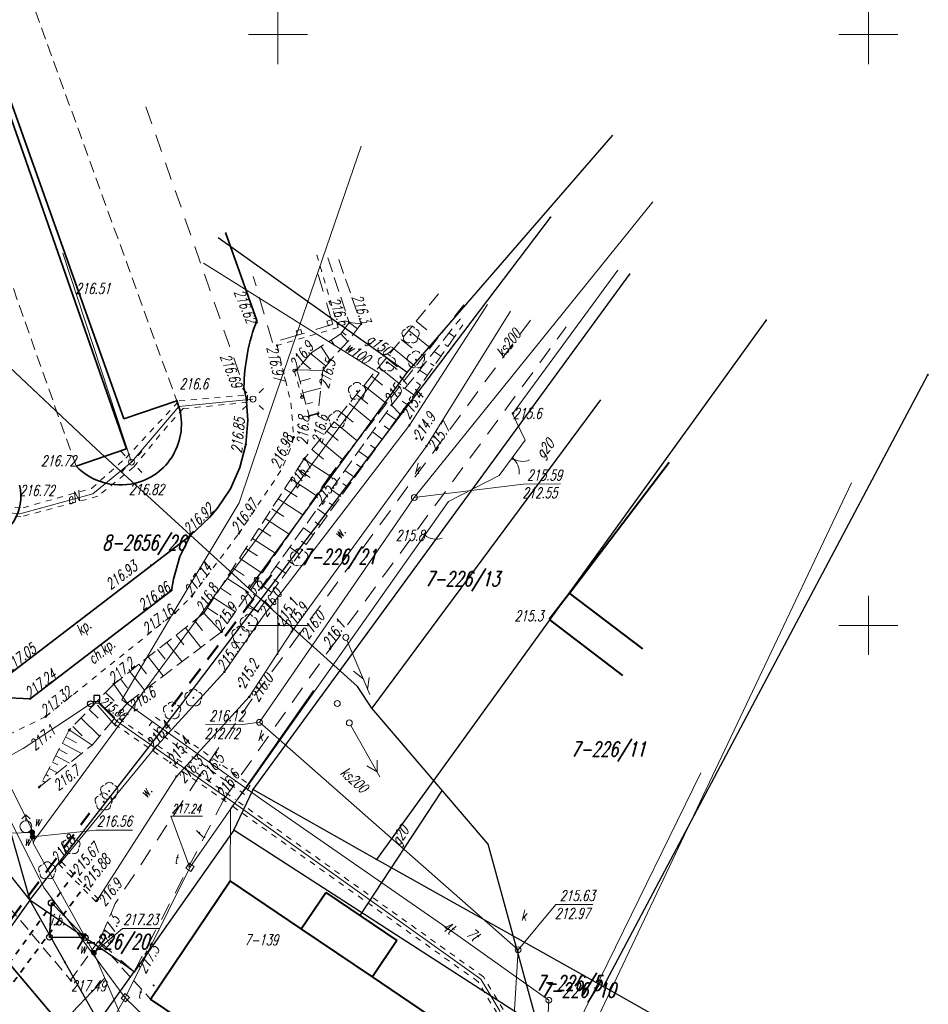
# Model space of a CAD drawing. Header units: millimetres. Extents: x 7501998 to 7504402, y 5666312 to 5667240.
# Tile 48 of 51: x 7504028 to 7504105, y 5666618 to 5666701. Entities that reach past the tile are written whole.
import ezdxf
from ezdxf.enums import TextEntityAlignment as Align

# ---------------------------------------------------------------- set-up
doc = ezdxf.new("R2010")
doc.units = ezdxf.units.MM
doc.header["$MEASUREMENT"] = 0
for name, pattern in [('1', [0]), ('3', [1, 0.5, -0.5]), ('4', [2.5, 1.5, -1]), ('BGS', [7.5, 7.5]), ('GAO', [2.5, 1.5, -1]), ('GSO', [2, 1, -1]), ('KOC', [1.5, 1, -0.5]), ('KOJ', [0]), ('KOR', [0]), ('WSD', [1.75, 1.25, -0.5]), ('WSQ', [1.75, 1.25, -0.5])]:
    doc.linetypes.add(name, pattern=pattern)
doc.layers.get('0').update_dxf_attribs({"color": 250, "linetype": 'CONTINUOUS', "lineweight": 100})
for name, color, linetype, lineweight in [('Dzialki', 7, '1', 30), ('EBTOO_T_0', 14, 'CONTINUOUS', 25), ('EBTPO_L_0', 134, '4', 18), ('EBTPO_L_5', 14, '1', 35), ('EBUOA_T_0', 7, 'CONTINUOUS', 18), ('EBUPP_L_1', 7, '1', 40), ('EBUTN_T_0', 11, 'CONTINUOUS', 18), ('EPGPO_L_0', 7, 'GSO', 50), ('EUZOU_T_3', 7, 'CONTINUOUS', 18), ('EUZPU_L_3', 7, 'KOR', 18), ('Numery_dzialek', 7, 'CONTINUOUS', 18), ('Podzial_sekcyjny_krzyze', 7, '1', 18), ('Punkty', 7, 'CONTINUOUS', 9), ('SDROK_T_0', 7, 'CONTINUOUS', 18), ('SDRPK_L_0', 7, '1', 35), ('SDRPK_L_1', 7, '4', 18), ('SDRPK_L_2', 7, '3', 18), ('SDRPK_L_3', 7, '1', 35), ('SDRPK_L_4', 7, '4', 18), ('SDRPT_L_0', 7, '3', 35), ('SZAPM_T_0', 7, 'CONTINUOUS', 18), ('SZOPO_L_0', 7, 'BGS', 18), ('SZOPO_T_0', 7, 'CONTINUOUS', 18), ('SZZPZ_T_0', 3, 'CONTINUOUS', 18), ('UEEOO_T_0', 1, 'CONTINUOUS', 25), ('UEEPA_T_3', 7, 'CONTINUOUS', 18), ('UEEPB_L_0', 1, '1', 18), ('UEEPON_L_1', 1, '1', 18), ('UGGOO_T_0', 7, 'CONTINUOUS', 18), ('UGGOO_T_1', 7, 'CONTINUOUS', 18), ('UGGPON_L_1', 40, '1', 30), ('UGGPOR_L_1', 40, '1', 30), ('UKKOA_T_2', 14, 'CONTINUOUS', 18), ('UKKOC_T_2', 14, 'CONTINUOUS', 18), ('UKKOO_T_2', 14, 'CONTINUOUS', 18), ('UKKPA_T_4', 14, 'CONTINUOUS', 18), ('UKKPOR_L_0', 14, '1', 18), ('UTTOA_T_0', 11, 'CONTINUOUS', 18), ('UTTOC_T_0', 11, 'CONTINUOUS', 18), ('UTTOC_T_1', 30, 'CONTINUOUS', 25), ('UTTOO_T_0', 11, 'CONTINUOUS', 25), ('UTTPA_T_0', 1, 'CONTINUOUS', 18), ('UTTPA_T_2', 7, 'CONTINUOUS', 18), ('UTTPA_T_3', 7, 'CONTINUOUS', 18), ('UTTPB_L_0', 1, '1', 18), ('UTTPO_L_0', 11, '1', 18), ('UTTPO_L_1', 11, '1', 18), ('UWWOA_T_0', 5, 'CONTINUOUS', 18), ('UWWOC_T_0', 5, 'CONTINUOUS', 18), ('UWWOO_T_0', 5, 'CONTINUOUS', 18), ('UWWPA_T_0', 5, 'CONTINUOUS', 18), ('UWWPA_T_1', 5, 'CONTINUOUS', 18), ('UWWPO_L_1', 5, '1', 18), ('UZBOA_L_0', 7, '3', 18), ('WUKOS_T_0', 7, 'CONTINUOUS', 35), ('WUKOS_T_1', 7, 'CONTINUOUS', 15), ('WUKPS_L_2', 7, '1', 18)]:
    doc.layers.add(name, color=color, linetype=linetype, lineweight=lineweight)
doc.styles.get("Standard").update_dxf_attribs({"font": 'Simplex.SHX', "width": 0.75})

# ---------------------------------------------------------------- blocks, each defined once
blk = doc.blocks.new('GRO')
at = {"linetype": 'Continuous'}
blk.add_circle((0, 0), 0.045, dxfattribs=at)
blk = doc.blocks.new('BUJ')
at = {"linetype": 'Continuous'}
blk.add_circle((0, 0), 0.25, dxfattribs=at)
blk = doc.blocks.new('ARM')
at = {"linetype": 'Continuous'}
blk.add_circle((0, 0), 0.125, dxfattribs=at)
blk = doc.blocks.new('KTOK04L')
at = {"linetype": 'Continuous'}
blk.add_arc((-1.5, 0), 1.5, 359.99955, 60, dxfattribs=at)
blk = doc.blocks.new('BGB')
at = {"linetype": 'Continuous'}
for centre, start, end in [((-1.5, 0), 359.99955, 60), ((1.5, 0), 120, 180.00045)]:
    blk.add_arc(centre, 1.5, start, end, dxfattribs=at)
blk = doc.blocks.new('DLI')
at = {"linetype": 'Continuous'}
blk.add_circle((0, 0), 0.045, dxfattribs=at)
for centre, start, end in [((-0.357, 0.116), 102.14447, 221.86002), ((0, 0.375), 30.14012, 149.85988), ((0.357, 0.116), 318.13998, 77.85553), ((-0.22, -0.303), 174.14818, 293.85423), ((0.22, -0.303), 246.14577, 5.85182)]:
    blk.add_arc(centre, 0.375, start, end, dxfattribs=at)
blk = doc.blocks.new('SLS')
at = {"linetype": 'Continuous'}
blk.add_circle((0, 0), 0.25, dxfattribs=at)
blk = doc.blocks.new('LAT')
at = {"linetype": 'Continuous'}
for p, q in [((-0.53035, 0.53035), (-0.8839, 0.8839)), ((0.53035, 0.53035), (0.8839, 0.8839)), ((-0.53035, -0.53035), (-0.8839, -0.8839)), ((0.53035, -0.53035), (0.8839, -0.8839))]:
    blk.add_line(p, q, dxfattribs=at)
blk = doc.blocks.new('PNN')
at = {"linetype": 'Continuous'}
for p, q in [((0.25, 0), (5.25, 0)), ((3.9, 0.5), (4.76605, 0)), ((4.76605, 0), (3.9, -0.5))]:
    blk.add_line(p, q, dxfattribs=at)
blk = doc.blocks.new('WLZ')
at = {"linetype": 'Continuous'}
blk.add_circle((0, 0), 0.25, dxfattribs=at)
blk = doc.blocks.new('WLM')
at = {"linetype": 'Continuous'}
for p, q in [((0.25, 0.25), (-0.25, 0.25)), ((-0.25, 0.25), (-0.25, -0.25)), ((0.25, -0.25), (0.25, 0.25)), ((-0.25, -0.25), (0.25, -0.25))]:
    blk.add_line(p, q, dxfattribs=at)
blk = doc.blocks.new('PLT')
at = {"linetype": 'Continuous'}
for p, q in [((0.25, 0), (5.25, 0)), ((3.76605, 0), (2.9, -0.5)), ((3.9, 0.5), (4.76605, 0))]:
    blk.add_line(p, q, dxfattribs=at)
blk = doc.blocks.new('HYP')
at = {"linetype": 'Continuous'}
for p, q in [((0, 1), (-0.35355, 0.64645)), ((0, 1), (0.35355, 0.64645)), ((0, 0.5), (0, 1))]:
    blk.add_line(p, q, dxfattribs=at)
blk.add_circle((0, 0), 0.5, dxfattribs=at)
blk = doc.blocks.new('ZAS')
at = {"linetype": 'Continuous'}
for radius in [0.2, 0.175, 0.15, 0.125, 0.1, 0.075, 0.05, 0.025, 0.00715]:
    blk.add_circle((0, 0), radius, dxfattribs=at)
blk = doc.blocks.new('WSP')
at = {"linetype": 'Continuous'}
blk.add_circle((0, 0), 0.045, dxfattribs=at)

msp = doc.modelspace()

# ---------------------------------------------------------------- linework, layer by layer
at = {"layer": 'Dzialki'}
for p, q in [((7504039.75, 5666640.57), (7504073.07, 5666684.53)), ((7504047.9, 5666636.12), (7504079.77, 5666679.71)), ((7504058.37, 5666630.2), (7504091.34, 5666675.82)), ((7504077.56, 5666619.44), (7504105.03, 5666671.21)), ((7504025.14, 5666640.26), (7504029, 5666626.75)), ((7504029, 5666626.75), (7504039.75, 5666640.57)), ((7504018.79, 5666639.53), (7504029, 5666626.75)), ((7504046.28, 5666632.68), (7504047.9, 5666636.12)), ((7504047.9, 5666636.12), (7504058.37, 5666630.2)), ((7504046.28, 5666632.68), (7504037.83, 5666620.69)), ((7504070.24, 5666617.22), (7504046.28, 5666632.68)), ((7504058.37, 5666630.2), (7504077.56, 5666619.44)), ((7504029, 5666626.75), (7504018.59, 5666612.27)), ((7504036.72, 5666621.46), (7504029, 5666626.75)), ((7504029, 5666626.75), (7504034.82, 5666616.44)), ((7504037.83, 5666620.69), (7504036.72, 5666621.46)), ((7504034.82, 5666616.44), (7504037.83, 5666620.69)), ((7504077.56, 5666619.44), (7504092.95, 5666610.81))]:
    msp.add_line(p, q, dxfattribs=at)
at = {"layer": 'EBTPO_L_0', "linetype": '4'}
for p, q in [((7504054.543, 5666675.866), (7504053.152, 5666680.636)), ((7504049.549, 5666673.938), (7504047.918, 5666679.527)), ((7504054.656, 5666675.482), (7504051.66, 5666674.56)), ((7504051.66, 5666674.56), (7504049.549, 5666673.938))]:
    msp.add_line(p, q, dxfattribs=at)
at = {"layer": 'EBTPO_L_0', "linetype": '1'}
for p, q in [((7504054.156, 5666675.746), (7504054.543, 5666675.866)), ((7504054.543, 5666675.866), (7504054.656, 5666675.482)), ((7504051.549, 5666674.944), (7504051.933, 5666675.055)), ((7504051.933, 5666675.055), (7504052.042, 5666674.678)), ((7504054.274, 5666675.364), (7504054.156, 5666675.746)), ((7504054.656, 5666675.482), (7504054.274, 5666675.364)), ((7504051.66, 5666674.56), (7504051.549, 5666674.944)), ((7504052.042, 5666674.678), (7504051.66, 5666674.56))]:
    msp.add_line(p, q, dxfattribs=at)
at = {"layer": 'EBTPO_L_5', "linetype": '1'}
for p, q in [((7504030.66, 5666623.61), (7504030.82, 5666626.51)), ((7504030.82, 5666626.51), (7504033.68, 5666623.58)), ((7504033.68, 5666623.58), (7504030.66, 5666623.61))]:
    msp.add_line(p, q, dxfattribs=at)
at = {"layer": 'EBUPP_L_1', "linetype": '1'}
for p, q in [((7504074.69, 5666652.74), (7504083.13, 5666663.82)), ((7504074.693, 5666652.74), (7504083.131, 5666663.82)), ((7504074.693, 5666652.74), (7504072.985, 5666650.497)), ((7504080.89, 5666648.02), (7504074.69, 5666652.74)), ((7504080.889, 5666648.016), (7504074.693, 5666652.74)), ((7504072.985, 5666650.497), (7504079.181, 5666645.774)), ((7504039.218, 5666618.376), (7504045.968, 5666628.375)), ((7504039.22, 5666618.38), (7504045.97, 5666628.37)), ((7504051.963, 5666624.331), (7504045.968, 5666628.375)), ((7504051.96, 5666624.33), (7504045.97, 5666628.37)), ((7504051.963, 5666624.331), (7504054.05, 5666627.404)), ((7504054.05, 5666627.404), (7504060.075, 5666623.32)), ((7504058, 5666620.25), (7504051.96, 5666624.33)), ((7504057.998, 5666620.247), (7504051.963, 5666624.331)), ((7504060.075, 5666623.32), (7504057.998, 5666620.247)), ((7504067.917, 5666613.558), (7504057.998, 5666620.247)), ((7504067.92, 5666613.56), (7504058, 5666620.25)), ((7504061.167, 5666603.559), (7504039.218, 5666618.376)), ((7504061.17, 5666603.56), (7504039.22, 5666618.38))]:
    msp.add_line(p, q, dxfattribs=at)
at = {"layer": 'EPGPO_L_0', "linetype": 'GAO'}
for p, q in [((7504041.019, 5666643.124), (7504049.813, 5666654.735)), ((7504024.414, 5666621.055), (7504034.061, 5666634.117))]:
    msp.add_line(p, q, dxfattribs=at)
at = {"layer": 'EUZPU_L_3', "linetype": '1'}
for p, q in [((7504067.74, 5666677.16), (7504061.15, 5666666.95)), ((7504069.71, 5666676.6), (7504062.58, 5666665.18)), ((7504061.15, 5666666.95), (7504048.75, 5666650.79)), ((7504062.58, 5666665.18), (7504051.19, 5666649.49)), ((7504048.75, 5666650.79), (7504045.48, 5666646.08)), ((7504051.19, 5666649.49), (7504047.58, 5666643.96)), ((7504045.48, 5666646.08), (7504039.47, 5666639.5)), ((7504047.58, 5666643.96), (7504041.41, 5666637.22)), ((7504039.47, 5666639.5), (7504031.561, 5666629.882)), ((7504041.41, 5666637.22), (7504034.7, 5666626.74))]:
    msp.add_line(p, q, dxfattribs=at)
at = {"layer": 'Podzial_sekcyjny_krzyze'}
for p, q in [((7504050, 5666697.5), (7504050, 5666702.5)), ((7504100, 5666697.5), (7504100, 5666702.5)), ((7504047.5, 5666700), (7504052.5, 5666700)), ((7504097.5, 5666700), (7504102.5, 5666700)), ((7504050, 5666647.5), (7504050, 5666652.5)), ((7504100, 5666647.5), (7504100, 5666652.5)), ((7504047.5, 5666650), (7504052.5, 5666650)), ((7504097.5, 5666650), (7504102.5, 5666650))]:
    msp.add_line(p, q, dxfattribs=at)
at = {"layer": 'SDRPK_L_0', "linetype": '1'}
for p, q in [((7504045.57, 5666683.25), (7504048.22, 5666675.82)), ((7504047.13, 5666670.15), (7504047.288, 5666669.341)), ((7504047.46, 5666667.33), (7504047.31, 5666669.34)), ((7504047.28, 5666665.32), (7504047.46, 5666667.33)), ((7504046.79, 5666663.37), (7504047.28, 5666665.32)), ((7504045.99, 5666661.56), (7504046.79, 5666663.37)), ((7504044.85, 5666659.89), (7504045.99, 5666661.56)), ((7504044.2, 5666659.12), (7504044.85, 5666659.89)), ((7504042.56, 5666657.58), (7504044.2, 5666659.12)), ((7504024.17, 5666643.52), (7504042.56, 5666657.58)), ((7504041.7, 5666655.82), (7504042.56, 5666657.58)), ((7504041.15, 5666653.9), (7504041.7, 5666655.82)), ((7504040.98, 5666652.96), (7504041.15, 5666653.9)), ((7504029.02, 5666643.79), (7504040.98, 5666652.96)), ((7504026.64, 5666643.9), (7504029.02, 5666643.79))]:
    msp.add_line(p, q, dxfattribs=at)
at = {"layer": 'SDRPK_L_0', "linetype": 'KOJ'}
msp.add_line((7504032.621, 5666615.037), (7504023.8, 5666625.43), dxfattribs=at)
at = {"layer": 'SDRPK_L_0', "linetype": '1'}
msp.add_arc((7504063.413, 5666669.96), 16.284, 158.90655, 179.32989, dxfattribs=at)
at = {"layer": 'SDRPK_L_1', "linetype": '4'}
for p, q in [((7504071.38, 5666675.84), (7504051.86, 5666649.31)), ((7504054.43, 5666648.03), (7504074.41, 5666675.27)), ((7504051.86, 5666649.31), (7504047.83, 5666643.79)), ((7504045.45, 5666635.31), (7504054.43, 5666648.03)), ((7504047.83, 5666643.79), (7504043.36, 5666637.26)), ((7504043.36, 5666637.26), (7504036.23, 5666626.46)), ((7504045.45, 5666635.31), (7504037.83, 5666620.69)), ((7504034.86, 5666623.27), (7504036.23, 5666626.46)), ((7504037.83, 5666620.69), (7504034.86, 5666623.27))]:
    msp.add_line(p, q, dxfattribs=at)
at = {"layer": 'SDRPK_L_2', "linetype": '3'}
for p, q in [((7504053.29, 5666681.37), (7504055.113, 5666675.221)), ((7504055.113, 5666675.221), (7504049.93, 5666673.69)), ((7504049.93, 5666673.69), (7504051.11, 5666668.84)), ((7504051.38, 5666671.57), (7504052.05, 5666669.32)), ((7504051.11, 5666668.84), (7504051.34, 5666665.92)), ((7504051.34, 5666665.92), (7504051.04, 5666664.89)), ((7504051.04, 5666664.89), (7504050.26, 5666663.1)), ((7504050.26, 5666663.1), (7504046.7, 5666657.78)), ((7504042.71, 5666652.46), (7504046.7, 5666657.78)), ((7504041.29, 5666651.06), (7504042.71, 5666652.46)), ((7504030.34, 5666642.28), (7504041.29, 5666651.06)), ((7504030.34, 5666642.28), (7504023.32, 5666638.87))]:
    msp.add_line(p, q, dxfattribs=at)
at = {"layer": 'SDRPK_L_2', "linetype": 'KOC'}
for p, q in [((7504026.27, 5666627.31), (7504032.45, 5666619.98)), ((7504032.45, 5666619.98), (7504034.78, 5666623.25)), ((7504034.78, 5666623.25), (7504039.218, 5666618.376))]:
    msp.add_line(p, q, dxfattribs=at)
at = {"layer": 'SDRPK_L_3', "linetype": '1'}
for p, q in [((7504037.19, 5666664.95), (7504024.037, 5666702.503)), ((7504025.2, 5666700.45), (7504036.954, 5666667.482)), ((7504036.954, 5666667.482), (7504041.437, 5666669.002)), ((7504032.91, 5666663.48), (7504037.19, 5666664.95))]:
    msp.add_line(p, q, dxfattribs=at)
for centre, radius, start, end in [((7504036.703, 5666667.02), 5.132, 288.22616, 22.72646), ((7504036.682, 5666667.153), 5.265, 224.24069, 287.99592), ((7504024.283, 5666660.922), 3.953, 280.34778, 13.88416)]:
    msp.add_arc(centre, radius, start, end, dxfattribs=at)
at = {"layer": 'SDRPK_L_4', "linetype": 'KOC'}
for p, q in [((7504029.47, 5666701.98), (7504041.437, 5666669.002)), ((7504019.61, 5666701.14), (7504032.91, 5666663.48))]:
    msp.add_line(p, q, dxfattribs=at)
at = {"layer": 'SDRPK_L_4', "linetype": '4'}
msp.add_line((7504038.83, 5666693.88), (7504047.13, 5666670.15), dxfattribs=at)
at = {"layer": 'SDRPT_L_0', "linetype": '3'}
for p, q in [((7504031.674, 5666629.994), (7504031.461, 5666629.783)), ((7504034.82, 5666626.82), (7504031.674, 5666629.994)), ((7504034.607, 5666626.609), (7504031.461, 5666629.783)), ((7504032.79, 5666629.06), (7504017.704, 5666608.227)), ((7504018.666, 5666607.79), (7504033.72, 5666628.05)), ((7504034.82, 5666626.82), (7504034.607, 5666626.609))]:
    msp.add_line(p, q, dxfattribs=at)
at = {"layer": 'SZOPO_L_0', "linetype": 'BGS'}
for p, q in [((7504069.88, 5666667.91), (7504078.78, 5666680.08)), ((7504070.93, 5666665.68), (7504069.88, 5666667.91)), ((7504068.75, 5666662.69), (7504070.93, 5666665.68)), ((7504064.44, 5666660.5), (7504068.75, 5666662.69)), ((7504078.16, 5666619.07), (7504098.56, 5666662.062)), ((7504047.7, 5666636.79), (7504064.44, 5666660.5)), ((7504045.99, 5666634.48), (7504047.7, 5666636.79)), ((7504045.968, 5666628.375), (7504045.99, 5666634.48)), ((7504075.64, 5666613.74), (7504078.16, 5666619.07))]:
    msp.add_line(p, q, dxfattribs=at)
at = {"layer": 'UEEPB_L_0', "linetype": '3'}
for p, q in [((7504041.635, 5666668.997), (7504047.438, 5666669.497)), ((7504047.438, 5666669.497), (7504047.438, 5666668.88)), ((7504037.116, 5666664.161), (7504041.635, 5666668.997)), ((7504041.985, 5666668.346), (7504040.651, 5666666.896)), ((7504047.438, 5666668.88), (7504041.985, 5666668.346)), ((7504040.651, 5666666.896), (7504037.783, 5666663.394)), ((7504034.231, 5666661.593), (7504037.116, 5666664.161)), ((7504037.783, 5666663.394), (7504034.748, 5666660.926)), ((7504034.748, 5666660.926), (7504028.245, 5666659.192)), ((7504028.429, 5666659.959), (7504034.231, 5666661.593)), ((7504023.726, 5666660.259), (7504028.429, 5666659.959)), ((7504028.245, 5666659.192), (7504024.01, 5666659.459))]:
    msp.add_line(p, q, dxfattribs=at)
at = {"layer": 'UEEPON_L_1', "linetype": '1'}
for p, q in [((7504037.61, 5666663.825), (7504031.794, 5666681.5)), ((7504041.612, 5666668.534), (7504047.893, 5666669.156)), ((7504037.61, 5666663.825), (7504041.612, 5666668.534)), ((7504034.325, 5666661.124), (7504037.61, 5666663.825)), ((7504028.139, 5666659.456), (7504034.325, 5666661.124)), ((7504023.97, 5666659.806), (7504028.139, 5666659.456))]:
    msp.add_line(p, q, dxfattribs=at)
at = {"layer": 'UGGPON_L_1', "linetype": '1'}
for p, q in [((7504060.937, 5666671.4), (7504078.35, 5666691.5)), ((7504034.656, 5666664.91), (7504021.983, 5666676.809)), ((7504047.558, 5666653.086), (7504060.937, 5666671.4)), ((7504077.323, 5666669.103), (7504057.947, 5666643.002)), ((7504047.558, 5666653.086), (7504034.656, 5666664.91)), ((7504056.735, 5666644.816), (7504047.558, 5666653.086)), ((7504057.947, 5666643.001), (7504056.735, 5666644.816)), ((7504067.817, 5666631.48), (7504057.947, 5666643.001)), ((7504063.905, 5666636.047), (7504056.94, 5666625.445)), ((7504073.126, 5666612.031), (7504067.817, 5666631.48))]:
    msp.add_line(p, q, dxfattribs=at)
at = {"layer": 'UGGPOR_L_1', "linetype": '1'}
msp.add_line((7504060.937, 5666671.4), (7504044.956, 5666682.802), dxfattribs=at)
at = {"layer": 'UKKOC_T_2', "linetype": 'Continuous'}
for p, q in [((7504061.553, 5666660.826), (7504070.783, 5666661.968)), ((7504070.783, 5666661.968), (7504073.942, 5666661.972)), ((7504048.443, 5666641.799), (7504047.028, 5666641.602)), ((7504043.869, 5666641.598), (7504047.028, 5666641.602)), ((7504070.337, 5666622.542), (7504073.544, 5666626.376)), ((7504073.544, 5666626.376), (7504076.671, 5666626.379))]:
    msp.add_line(p, q, dxfattribs=at)
at = {"layer": 'UKKPOR_L_0', "linetype": '1'}
for p, q in [((7504081.746, 5666685.851), (7504061.553, 5666660.826)), ((7504048.443, 5666641.799), (7504061.553, 5666660.826)), ((7504070.337, 5666622.542), (7504048.443, 5666641.799)), ((7504070.337, 5666622.542), (7504069.719, 5666612.18))]:
    msp.add_line(p, q, dxfattribs=at)
at = {"layer": 'UTTOC_T_0', "linetype": 'Continuous'}
for p, q in [((7504042.552, 5666629.522), (7504040.949, 5666633.857)), ((7504040.949, 5666633.857), (7504043.609, 5666633.857)), ((7504037.082, 5666618.48), (7504033.436, 5666612.209))]:
    msp.add_line(p, q, dxfattribs=at)
at = {"layer": 'UTTPB_L_0', "linetype": '3'}
for p, q in [((7504039.1, 5666641.495), (7504039.63, 5666642.233)), ((7504039.63, 5666642.233), (7504047.661, 5666636.47)), ((7504047.18, 5666635.696), (7504039.1, 5666641.495)), ((7504047.661, 5666636.47), (7504047.18, 5666635.696))]:
    msp.add_line(p, q, dxfattribs=at)
at = {"layer": 'UTTPO_L_0', "linetype": '1'}
for p, q in [((7504034.13, 5666643.37), (7504028.44, 5666639.58)), ((7504034.84, 5666643.43), (7504034.13, 5666643.37)), ((7504036.371, 5666641.902), (7504034.84, 5666643.43)), ((7504046.23, 5666635.02), (7504036.371, 5666641.902)), ((7504028.44, 5666639.58), (7504024.15, 5666637.25)), ((7504046.23, 5666635.02), (7504067.187, 5666620.048)), ((7504067.187, 5666620.048), (7504068.816, 5666617.331))]:
    msp.add_line(p, q, dxfattribs=at)
at = {"layer": 'UTTPO_L_1', "linetype": '1'}
for p, q in [((7504057.048, 5666690.569), (7504048.566, 5666665.832)), ((7504048.566, 5666665.832), (7504046.717, 5666660.362)), ((7504046.717, 5666660.362), (7504041.568, 5666651.771)), ((7504041.568, 5666651.771), (7504036.793, 5666643.714)), ((7504042.552, 5666629.522), (7504053.005, 5666644.489)), ((7504036.793, 5666643.714), (7504048.665, 5666635.23)), ((7504048.665, 5666635.23), (7504065.233, 5666623.758)), ((7504026.68, 5666634.83), (7504030.171, 5666627.821)), ((7504037.082, 5666618.48), (7504042.552, 5666629.522)), ((7504030.171, 5666627.821), (7504037.082, 5666618.48)), ((7504065.233, 5666623.758), (7504072.943, 5666618.278)), ((7504037.082, 5666618.48), (7504044.738, 5666611.111)), ((7504072.943, 5666618.278), (7504072.596, 5666611.608))]:
    msp.add_line(p, q, dxfattribs=at)
at = {"layer": 'UWWOC_T_0', "linetype": 'Continuous'}
for p, q in [((7504029.21, 5666632.48), (7504026.091, 5666632.367)), ((7504029.23, 5666632.11), (7504034.599, 5666632.682)), ((7504034.599, 5666632.682), (7504037.693, 5666632.682)), ((7504034.42, 5666622.29), (7504036.835, 5666624.357)), ((7504036.835, 5666624.357), (7504039.994, 5666624.357))]:
    msp.add_line(p, q, dxfattribs=at)
at = {"layer": 'UWWPO_L_1', "linetype": '1'}
for p, q in [((7504058.565, 5666671.335), (7504043.715, 5666680.647)), ((7504051.179, 5666661.323), (7504058.565, 5666671.335)), ((7504040.248, 5666646.618), (7504051.179, 5666661.323)), ((7504040.248, 5666646.618), (7504029.729, 5666632.31)), ((7504040.248, 5666646.618), (7504029.729, 5666632.31)), ((7504029.183, 5666632.707), (7504025.752, 5666639.512)), ((7504029.183, 5666632.707), (7504025.752, 5666639.512)), ((7504073.843, 5666613.084), (7504085.807, 5666637.512)), ((7504029.282, 5666631.57), (7504029.183, 5666632.707)), ((7504029.282, 5666631.57), (7504029.183, 5666632.707)), ((7504029.39, 5666631.841), (7504029.282, 5666631.57)), ((7504029.39, 5666631.841), (7504029.282, 5666631.57)), ((7504029.729, 5666632.31), (7504029.39, 5666631.841)), ((7504029.729, 5666632.31), (7504029.39, 5666631.841)), ((7504029.282, 5666631.57), (7504034.42, 5666622.29)), ((7504034.42, 5666622.29), (7504037.245, 5666615.783)), ((7504035.349, 5666620.15), (7504024.018, 5666608.267))]:
    msp.add_line(p, q, dxfattribs=at)
at = {"layer": 'UZBOA_L_0', "linetype": '3'}
for p, q in [((7504036.179, 5666641.634), (7504036.521, 5666642.126)), ((7504036.521, 5666642.126), (7504046.404, 5666635.264)), ((7504036.179, 5666641.634), (7504046.056, 5666634.776)), ((7504067.412, 5666620.256), (7504046.404, 5666635.264)), ((7504066.962, 5666619.84), (7504046.056, 5666634.776)), ((7504069.074, 5666617.485), (7504067.412, 5666620.256)), ((7504068.559, 5666617.177), (7504066.962, 5666619.84))]:
    msp.add_line(p, q, dxfattribs=at)
at = {"layer": 'WUKPS_L_2', "linetype": 'WSQ'}
for p, q in [((7504054.22, 5666681.1), (7504056.04, 5666675.63)), ((7504063.61, 5666678.07), (7504052.2, 5666664.07)), ((7504056.04, 5666675.63), (7504055.34, 5666674.68)), ((7504060.36, 5666667.87), (7504065.67, 5666675.44)), ((7504055.34, 5666674.68), (7504052.76, 5666673.02)), ((7504052.76, 5666673.02), (7504051.61, 5666671.62)), ((7504051.61, 5666671.62), (7504052.65, 5666667.7)), ((7504048.31, 5666651.17), (7504060.36, 5666667.87)), ((7504052.2, 5666664.07), (7504043.74, 5666651.04)), ((7504043.74, 5666651.04), (7504036.11, 5666645.04)), ((7504036.11, 5666645.04), (7504032.34, 5666641.15)), ((7504032.34, 5666641.15), (7504029.78, 5666636.3))]:
    msp.add_line(p, q, dxfattribs=at)
at = {"layer": 'WUKPS_L_2', "linetype": 'WSD'}
for p, q in [((7504055.15, 5666680.97), (7504057.05, 5666675.52)), ((7504065.74, 5666677.13), (7504054.4, 5666662.67)), ((7504059.63, 5666668.64), (7504065.45, 5666675.95)), ((7504057.05, 5666675.52), (7504055.93, 5666674.03)), ((7504055.93, 5666674.03), (7504054.47, 5666672.47)), ((7504054.47, 5666672.47), (7504053.815, 5666671.568)), ((7504053.815, 5666671.568), (7504053.38, 5666667.9)), ((7504047.37, 5666651.54), (7504059.63, 5666668.64)), ((7504054.4, 5666662.67), (7504045.24, 5666649.47)), ((7504045.24, 5666649.47), (7504037.25, 5666643.42)), ((7504037.25, 5666643.42), (7504034.271, 5666639.873)), ((7504029.78, 5666636.3), (7504034.271, 5666639.873))]:
    msp.add_line(p, q, dxfattribs=at)
at = {"layer": 'WUKPS_L_2', "linetype": '1'}
for p, q in [((7504056.04, 5666675.63), (7504057.05, 5666675.52)), ((7504056.04, 5666675.63), (7504056.743, 5666675.112)), ((7504056.04, 5666675.63), (7504057.05, 5666675.52)), ((7504061.083, 5666674.969), (7504062.89, 5666673.496)), ((7504061.715, 5666675.745), (7504062.609, 5666675.016)), ((7504054.499, 5666674.139), (7504054.792, 5666673.683)), ((7504055.34, 5666674.68), (7504055.93, 5666674.03)), ((7504055.34, 5666674.68), (7504055.93, 5666674.03)), ((7504055.447, 5666674.825), (7504055.794, 5666674.569)), ((7504060.451, 5666674.194), (7504061.36, 5666673.453)), ((7504064.954, 5666674.419), (7504064.49, 5666674.745)), ((7504053.658, 5666673.598), (7504054.361, 5666672.505)), ((7504059.819, 5666673.419), (7504061.656, 5666671.922)), ((7504064.38, 5666673.601), (7504064.126, 5666673.778)), ((7504052.76, 5666673.02), (7504054.081, 5666671.935)), ((7504052.817, 5666673.057), (7504052.862, 5666672.987)), ((7504059.188, 5666672.644), (7504060.111, 5666671.891)), ((7504063.806, 5666672.782), (7504063.242, 5666673.177)), ((7504052.125, 5666672.247), (7504052.794, 5666671.698)), ((7504058.556, 5666671.869), (7504060.422, 5666670.348)), ((7504059.214, 5666672.339), (7504060.096, 5666671.645)), ((7504063.231, 5666671.963), (7504062.928, 5666672.176)), ((7504051.61, 5666671.62), (7504053.815, 5666671.568)), ((7504051.61, 5666671.62), (7504053.815, 5666671.568)), ((7504051.866, 5666670.653), (7504052.768, 5666670.893)), ((7504057.924, 5666671.094), (7504058.863, 5666670.329)), ((7504062.657, 5666671.145), (7504061.994, 5666671.61)), ((7504052.123, 5666669.687), (7504053.64, 5666670.089)), ((7504057.292, 5666670.318), (7504059.187, 5666668.774)), ((7504061.509, 5666669.507), (7504060.746, 5666670.042)), ((7504062.083, 5666670.326), (7504061.729, 5666670.574)), ((7504056.661, 5666669.543), (7504057.614, 5666668.766)), ((7504052.379, 5666668.72), (7504052.93, 5666668.866)), ((7504056.029, 5666668.768), (7504057.953, 5666667.2)), ((7504060.36, 5666667.87), (7504059.63, 5666668.64)), ((7504060.934, 5666668.689), (7504060.531, 5666668.972)), ((7504052.636, 5666667.754), (7504053.386, 5666667.953)), ((7504052.65, 5666667.7), (7504053.38, 5666667.9)), ((7504055.397, 5666667.993), (7504056.365, 5666667.204)), ((7504060.013, 5666667.389), (7504059.169, 5666667.997)), ((7504054.765, 5666667.218), (7504056.718, 5666665.626)), ((7504059.428, 5666666.578), (7504059.007, 5666666.881)), ((7504054.134, 5666666.443), (7504055.116, 5666665.642)), ((7504058.842, 5666665.767), (7504058.004, 5666666.372)), ((7504053.502, 5666665.667), (7504055.484, 5666664.052)), ((7504058.257, 5666664.956), (7504057.839, 5666665.258)), ((7504052.87, 5666664.892), (7504053.867, 5666664.08)), ((7504057.672, 5666664.145), (7504056.839, 5666664.746)), ((7504052.2, 5666664.07), (7504054.4, 5666662.67)), ((7504052.2, 5666664.07), (7504054.4, 5666662.67)), ((7504052.238, 5666664.117), (7504052.638, 5666663.791)), ((7504057.087, 5666663.334), (7504056.671, 5666663.634)), ((7504051.655, 5666663.231), (7504052.736, 5666662.53)), ((7504056.502, 5666662.523), (7504055.673, 5666663.121)), ((7504051.111, 5666662.393), (7504053.246, 5666661.007)), ((7504055.917, 5666661.712), (7504055.504, 5666662.01)), ((7504050.566, 5666661.554), (7504051.62, 5666660.87)), ((7504055.332, 5666660.901), (7504054.508, 5666661.496)), ((7504049.917, 5666660.519), (7504049.951, 5666660.492)), ((7504050.022, 5666660.715), (7504052.105, 5666659.363)), ((7504054.746, 5666660.09), (7504054.336, 5666660.387)), ((7504049.477, 5666659.876), (7504050.505, 5666659.209)), ((7504054.161, 5666659.279), (7504053.342, 5666659.87)), ((7504048.933, 5666659.038), (7504050.964, 5666657.719)), ((7504053.576, 5666658.468), (7504053.168, 5666658.763)), ((7504048.388, 5666658.199), (7504049.39, 5666657.549)), ((7504052.991, 5666657.657), (7504052.177, 5666658.245)), ((7504047.844, 5666657.36), (7504049.823, 5666656.075)), ((7504052.406, 5666656.847), (7504052, 5666657.139)), ((7504047.299, 5666656.521), (7504048.274, 5666655.888)), ((7504051.821, 5666656.036), (7504051.012, 5666656.619)), ((7504046.754, 5666655.683), (7504048.683, 5666654.431)), ((7504050.651, 5666654.414), (7504049.846, 5666654.994)), ((7504051.236, 5666655.225), (7504050.832, 5666655.516)), ((7504046.21, 5666654.844), (7504047.159, 5666654.228)), ((7504045.665, 5666654.005), (7504047.542, 5666652.787)), ((7504049.48, 5666652.792), (7504048.681, 5666653.369)), ((7504050.065, 5666653.603), (7504049.665, 5666653.892)), ((7504045.121, 5666653.167), (7504046.043, 5666652.568)), ((7504044.576, 5666652.328), (7504046.401, 5666651.143)), ((7504048.31, 5666651.17), (7504047.516, 5666651.743)), ((7504048.895, 5666651.981), (7504048.497, 5666652.268)), ((7504043.74, 5666651.04), (7504045.24, 5666649.47)), ((7504043.74, 5666651.04), (7504045.24, 5666649.47)), ((7504044.032, 5666651.489), (7504044.928, 5666650.907)), ((7504048.31, 5666651.17), (7504047.37, 5666651.54)), ((7504042.954, 5666650.422), (7504043.616, 5666649.58)), ((7504041.382, 5666649.186), (7504042.032, 5666648.359)), ((7504042.168, 5666649.804), (7504043.479, 5666648.137)), ((7504040.596, 5666648.567), (7504041.884, 5666646.929)), ((7504039.81, 5666647.949), (7504040.448, 5666647.137)), ((7504038.238, 5666646.713), (7504038.865, 5666645.915)), ((7504039.024, 5666647.331), (7504040.289, 5666645.721)), ((7504037.451, 5666646.095), (7504038.695, 5666644.514)), ((7504036.11, 5666645.04), (7504037.25, 5666643.42)), ((7504036.11, 5666645.04), (7504037.25, 5666643.42)), ((7504036.665, 5666645.477), (7504037.281, 5666644.694)), ((7504035.414, 5666644.322), (7504036.132, 5666643.626)), ((7504034.718, 5666643.604), (7504036.199, 5666642.169)), ((7504034.022, 5666642.886), (7504034.787, 5666642.144)), ((7504034.716, 5666643.236), (7504036.271, 5666641.465)), ((7504033.326, 5666642.168), (7504034.909, 5666640.633)), ((7504032.34, 5666641.15), (7504034.271, 5666639.873)), ((7504032.63, 5666641.45), (7504033.442, 5666640.662)), ((7504031.748, 5666640.028), (7504033.381, 5666639.166)), ((7504032.028, 5666640.559), (7504032.961, 5666640.066)), ((7504031.467, 5666639.496), (7504032.168, 5666639.127)), ((7504030.906, 5666638.434), (7504031.374, 5666638.187)), ((7504031.187, 5666638.965), (7504032.355, 5666638.349)), ((7504030.626, 5666637.902), (7504031.328, 5666637.532)), ((7504030.065, 5666636.84), (7504030.301, 5666636.715)), ((7504030.345, 5666637.371), (7504030.58, 5666637.247)), ((7504029.784, 5666636.308), (7504029.786, 5666636.307))]:
    msp.add_line(p, q, dxfattribs=at)
for p in [(7504051.61, 5666671.62), (7504060.36, 5666667.87), (7504036.11, 5666645.04)]:
    msp.add_point(p, dxfattribs=at)

# ---------------------------------------------------------------- block references
at = {"layer": 'EBTOO_T_0'}
for p in [(7504030.82, 5666626.51), (7504030.66, 5666623.61), (7504033.68, 5666623.58)]:
    msp.add_blockref('BUJ', p, dxfattribs=at)
at = {"layer": 'Punkty'}
for p in [(7504073.07, 5666684.53), (7504079.77, 5666679.71), (7504091.34, 5666675.82), (7504105.03, 5666671.21), (7504039.75, 5666640.57), (7504039.75, 5666640.57), (7504047.9, 5666636.12), (7504046.28, 5666632.68), (7504058.37, 5666630.2), (7504029, 5666626.75), (7504029, 5666626.75), (7504031.96, 5666621.5), (7504036.72, 5666621.46), (7504037.83, 5666620.69), (7504039.48, 5666619.53), (7504077.56, 5666619.44)]:
    msp.add_blockref('GRO', p, dxfattribs=at)
at = {"layer": 'SZAPM_T_0'}
for p in [(7504051.38, 5666671.57), (7504052.05, 5666669.32)]:
    msp.add_blockref('ARM', p, dxfattribs=at)
at = {"layer": 'SZOPO_T_0'}
for name, p, rotation in [('BGB', (7504069.827, 5666664.168), 233.9043260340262), ('KTOK04L', (7504062.43, 5666657.653), 229.1680133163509)]:
    msp.add_blockref(name, p, dxfattribs=dict(at, rotation=rotation))
at = {"layer": 'SZZPZ_T_0'}
for p in [(7504061.24, 5666674.6), (7504059.22, 5666672.21), (7504061.69, 5666672.48), (7504056.7, 5666669.82), (7504055.03, 5666667.41), (7504051.801, 5666655.745), (7504047.54, 5666650.19), (7504046.84, 5666649.21), (7504042.85, 5666643.88), (7504041.04, 5666642.78), (7504035.72, 5666635.98), (7504035.25, 5666635.07), (7504032.52, 5666631.36), (7504030.47, 5666629.24)]:
    msp.add_blockref('DLI', p, dxfattribs=at)
at = {"layer": 'UEEPA_T_3'}
for name, p in [('LAT', (7504047.893, 5666669.156)), ('SLS', (7504047.893, 5666669.156)), ('LAT', (7504037.61, 5666663.825)), ('SLS', (7504037.61, 5666663.825)), ('SLS', (7504055.03, 5666643.39)), ('SLS', (7504056.05, 5666641.75))]:
    msp.add_blockref(name, p, dxfattribs=at)
at = {"layer": 'UEEPA_T_3', "rotation": 299.5602434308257}
msp.add_blockref('PNN', (7504056.05, 5666641.75), dxfattribs=at)
at = {"layer": 'UKKPA_T_4', "rotation": 244.5749529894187}
for p in [(7504061.553, 5666660.826), (7504048.443, 5666641.799), (7504070.337, 5666622.542)]:
    msp.add_blockref('WLZ', p, dxfattribs=at)
at = {"layer": 'UTTOC_T_1'}
for name, p in [('SLS', (7504034.13, 5666643.37)), ('WLM', (7504034.675, 5666643.806))]:
    msp.add_blockref(name, p, dxfattribs=at)
at = {"layer": 'UTTPA_T_0'}
for name, p in [('SLS', (7504034.13, 5666643.37)), ('WLM', (7504034.675, 5666643.806))]:
    msp.add_blockref(name, p, dxfattribs=at)
at = {"layer": 'UTTPA_T_2'}
msp.add_blockref('SLS', (7504072.943, 5666618.278), dxfattribs=at)
at = {"layer": 'UTTPA_T_3'}
msp.add_blockref('SLS', (7504055.756, 5666648.986), dxfattribs=at)
for name, p, rotation in [('PLT', (7504055.756, 5666648.986), 292.6042490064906), ('WLM', (7504042.552, 5666629.522), 326.7682883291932), ('WLM', (7504037.082, 5666618.48), 318.4238701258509)]:
    msp.add_blockref(name, p, dxfattribs=dict(at, rotation=rotation))
at = {"layer": 'UWWPA_T_0'}
msp.add_blockref('HYP', (7504028.66, 5666632.97), dxfattribs=at)
for p, rotation in [((7504029.202, 5666632.482), 2.691029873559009), ((7504029.234, 5666632.116), 278.6234596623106)]:
    msp.add_blockref('ZAS', p, dxfattribs=dict(at, rotation=rotation))
at = {"layer": 'UWWPA_T_1', "rotation": 357.2449531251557}
msp.add_blockref('ZAS', (7504034.42, 5666622.29), dxfattribs=at)
at = {"layer": 'WUKOS_T_0'}
for p, rotation in [((7504048.204, 5666675.649), 346.18703608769), ((7504041.437, 5666669.002), 201.3807956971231)]:
    msp.add_blockref('WSP', p, dxfattribs=dict(at, rotation=rotation))
for p in [(7504056.04, 5666675.63), (7504057.05, 5666675.52), (7504049.93, 5666673.69), (7504054.47, 5666672.47), (7504051.58, 5666671.64), (7504059.63, 5666668.64), (7504052.65, 5666667.7), (7504053.38, 5666667.9), (7504060.36, 5666667.87), (7504069.91, 5666667.94), (7504061.15, 5666666.95), (7504051.34, 5666665.92), (7504051.34, 5666665.92), (7504061.73, 5666665.81), (7504047.28, 5666665.32), (7504062.58, 5666665.18), (7504069.87, 5666664.14), (7504052.2, 5666664.07), (7504054.4, 5666662.67), (7504042.56, 5666657.58), (7504046.7, 5666657.78), (7504039.266, 5666655.076), (7504040.98, 5666652.96), (7504042.71, 5666652.46), (7504041.29, 5666651.06), (7504043.74, 5666651.04), (7504047.37, 5666651.54), (7504048.31, 5666651.17), (7504050.09, 5666650.12), (7504045.24, 5666649.47), (7504051.19, 5666649.49), (7504051.86, 5666649.31), (7504054.43, 5666648.03), (7504045.48, 5666646.08), (7504036.11, 5666645.04), (7504046.81, 5666644.86), (7504029.02, 5666643.79), (7504037.25, 5666643.42), (7504047.58, 5666643.96), (7504030.34, 5666642.28), (7504030.36, 5666642.29), (7504032.34, 5666641.15), (7504039.47, 5666639.5), (7504040.9, 5666638.39), (7504041.41, 5666637.22), (7504043.36, 5666637.26), (7504029.78, 5666636.3), (7504045.45, 5666635.31), (7504031.43, 5666629.84), (7504032.79, 5666629.06), (7504033.72, 5666628.05), (7504034.66, 5666626.72), (7504038.01, 5666620.94), (7504032.49, 5666619.94)]:
    msp.add_blockref('WSP', p, dxfattribs=at)

# ---------------------------------------------------------------- texts
at = {"layer": 'EBUOA_T_0', "oblique": 15, "width": 0.7}
msp.add_text('i.b.', height=0.9, dxfattribs=at).set_placement((7504030.726, 5666624.619))
at = {"layer": 'EBUTN_T_0', "oblique": 15, "width": 0.7}
msp.add_text('7-139', height=0.9, dxfattribs=at).set_placement((7504047.17, 5666623.83), align=Align.TOP_LEFT)
at = {"layer": 'EUZOU_T_3', "oblique": 15, "width": 0.7}
for p in [(7504054.576, 5666657.746), (7504038.186, 5666635.845)]:
    msp.add_text('w.', height=0.9, rotation=54.08411, dxfattribs=at).set_placement(p, align=Align.TOP_LEFT)
at = {"layer": 'Numery_dzialek', "oblique": 15, "width": 0.7}
for s, p in [('8-2656/26', (7504035.143, 5666657.627)), ('7-226/21', (7504052.018, 5666656.444)), ('7-226/13', (7504062.477, 5666654.57)), ('7-226/11', (7504074.833, 5666640.152)), ('7-226/20', (7504032.784, 5666623.858)), ('7-226/5', (7504071.87, 5666620.361))]:
    msp.add_text(s, height=1.25, dxfattribs=at).set_placement(p, align=Align.TOP_LEFT)
msp.add_text('7-226/10', height=1.25, dxfattribs=at).set_placement((7504078.595, 5666619.76), align=Align.TOP_RIGHT)
at = {"layer": 'SDROK_T_0', "oblique": 15, "width": 0.7}
for s, rotation, p in [('kp.', 37.71201, (7504033.304, 5666649.102)), ('ch.kp.', 38.9413, (7504034.351, 5666646.663))]:
    msp.add_text(s, height=0.9, rotation=rotation, dxfattribs=at).set_placement(p)
at = {"layer": 'UEEOO_T_0', "oblique": 15, "width": 0.7}
msp.add_text('eN', height=0.9, rotation=19.60408, dxfattribs=at).set_placement((7504031.992, 5666661.052), align=Align.TOP_LEFT)
at = {"layer": 'UGGOO_T_0', "oblique": 15, "width": 0.7}
msp.add_text('g20', height=0.9, rotation=49.0967, dxfattribs=at).set_placement((7504072.425, 5666664.081))
msp.add_text('g20', height=0.9, rotation=56.30993, dxfattribs=at).set_placement((7504060.457, 5666632.136), align=Align.MIDDLE)
at = {"layer": 'UGGOO_T_1', "oblique": 15, "width": 0.7}
msp.add_text('g150', height=0.9, rotation=323.95878, dxfattribs=at).set_placement((7504057.467, 5666674.042))
at = {"layer": 'UKKOA_T_2', "oblique": 15, "width": 0.7}
for p in [(7504061.534, 5666663.719), (7504048.282, 5666641.135), (7504070.573, 5666625.922)]:
    msp.add_text('k', height=0.9, rotation=0.0651, dxfattribs=at).set_placement(p, align=Align.TOP_LEFT)
at = {"layer": 'UKKOC_T_2', "oblique": 15, "width": 0.7}
for s, p in [('215.59', (7504071.103, 5666663.168)), ('212.55', (7504070.703, 5666661.668)), ('216.12', (7504044.189, 5666642.798)), ('212.72', (7504043.789, 5666641.298)), ('215.63', (7504073.865, 5666627.576)), ('212.97', (7504073.464, 5666626.076))]:
    msp.add_text(s, height=0.9, rotation=0.0651, dxfattribs=at).set_placement(p, align=Align.TOP_LEFT)
at = {"layer": 'UKKOO_T_2', "oblique": 15, "width": 0.7}
for rotation, p in [(52.375, (7504068.369, 5666673.145)), (318.33502, (7504055.82, 5666638.122))]:
    msp.add_text('ks200', height=0.9, rotation=rotation, dxfattribs=at).set_placement(p, align=Align.TOP_LEFT)
at = {"layer": 'UTTOA_T_0', "oblique": 15, "width": 0.7}
for p in [(7504041.245, 5666629.848), (7504038.132, 5666618.465)]:
    msp.add_text('t', height=0.75, dxfattribs=at).set_placement(p)
at = {"layer": 'UTTOC_T_0', "oblique": 15, "width": 0.7}
msp.add_text('215.86', height=0.75, rotation=323.55906, dxfattribs=at).set_placement((7504034.84, 5666643.43))
msp.add_text('217.24', height=0.75, dxfattribs=at).set_placement((7504041.016, 5666634.107))
at = {"layer": 'UTTOO_T_0', "oblique": 15, "width": 0.7}
for s, rotation, p in [('t', 60.85192, (7504043.72, 5666631.87)), ('4t', 327.52881, (7504063.835, 5666624.273)), ('7t', 319.49715, (7504065.898, 5666623.789))]:
    msp.add_text(s, height=0.9, rotation=rotation, dxfattribs=at).set_placement(p)
at = {"layer": 'UWWOA_T_0', "oblique": 15, "width": 0.7}
for p in [(7504029.339, 5666633), (7504028.488, 5666631.332), (7504033.19, 5666622.222)]:
    msp.add_text('w', height=0.9, dxfattribs=at).set_placement(p)
at = {"layer": 'UWWOC_T_0', "oblique": 15, "width": 0.7}
for s, p in [('216.56', (7504034.679, 5666632.982)), ('217.23', (7504036.915, 5666624.657))]:
    msp.add_text(s, height=0.9, dxfattribs=at).set_placement(p)
at = {"layer": 'UWWOO_T_0', "oblique": 15, "width": 0.7}
msp.add_text('w100', height=0.9, rotation=325.20397, dxfattribs=at).set_placement((7504055.607, 5666673.325))
at = {"layer": 'WUKOS_T_1', "oblique": 15, "width": 0.7}
for s, p in [('216.51', (7504032.86, 5666678.96)), ('216.72', (7504028.12, 5666661.87)), ('216.82', (7504037.39, 5666661.96)), ('217.49', (7504032.49, 5666619.94))]:
    msp.add_text(s, height=0.9, dxfattribs=at).set_placement(p, align=Align.TOP_LEFT)
for s, rotation, p in [('216.62', 292.53953, (7504048.23, 5666675.82)), ('216.6', 292.64771, (7504056.04, 5666675.63)), ('216.69', 291.52528, (7504047.01, 5666670.35)), ('216.6', 77.57031, (7504053.38, 5666667.9)), ('216.7', 56.10284, (7504052.2, 5666664.07)), ('215.3', 55.01992, (7504054.4, 5666662.67))]:
    msp.add_text(s, height=0.9, rotation=rotation, dxfattribs=at).set_placement(p, align=Align.TOP_RIGHT)
for s, rotation, p in [('216.3', 289.27646, (7504057.05, 5666675.52)), ('216.8', 86.47445, (7504052.65, 5666667.7)), ('216.98', 66.00325, (7504051.34, 5666665.91)), ('216.96', 35.74024, (7504040.98, 5666652.97)), ('217.16', 37.82634, (7504041.29, 5666651.06))]:
    msp.add_text(s, height=0.9, rotation=rotation, dxfattribs=at).set_placement(p, align=Align.RIGHT)
for s, rotation, p in [('216.97', 282.97144, (7504049.93, 5666673.72)), ('215.4', 58.40436, (7504060.36, 5666667.87)), ('216.85', 84.88268, (7504046.04, 5666664.642)), ('215.7', 57.24938, (7504062.59, 5666665.18)), ('216.93', 37.23411, (7504035.293, 5666653.701)), ('216.0', 56.28263, (7504048.31, 5666651.17)), ('216.0', 53.72547, (7504051.86, 5666649.31)), ('217.05', 37.23411, (7504026.709, 5666646.731)), ('216.0', 57.29225, (7504047.58, 5666643.96)), ('216.6', 35.30639, (7504037.25, 5666643.42)), ('217.1', 41.2869, (7504028.855, 5666640.03)), ('216.3', 46.67488, (7504041.41, 5666637.22)), ('216.5', 54.02001, (7504043.36, 5666637.26)), ('216.7', 38.50871, (7504030.864, 5666636.681)), ('216.9', 51.79831, (7504034.66, 5666626.72)), ('217.3', 66.74692, (7504034.86, 5666623.27)), ('217.3', 59.17246, (7504038.01, 5666620.94))]:
    msp.add_text(s, height=0.9, rotation=rotation, dxfattribs=at).set_placement(p, align=Align.TOP_LEFT)
for s, rotation, p in [('216.9', 52.74782, (7504051.61, 5666671.62)), ('215.1', 53.89016, (7504059.63, 5666668.64)), ('216.92', 44.46643, (7504042.52, 5666657.65)), ('216.97', 55.79641, (7504046.7, 5666657.77)), ('217.14', 53.72424, (7504042.71, 5666652.46)), ('215.8', 54.1941, (7504047.37, 5666651.54)), ('216.8', 58.59219, (7504043.75, 5666651.04)), ('215.9', 55.57443, (7504045.24, 5666649.47)), ('215.9', 54.25557, (7504051.19, 5666649.49)), ('216.1', 56.20581, (7504054.43, 5666648.03)), ('215.9', 54.88887, (7504045.48, 5666646.08)), ('217.2', 40.50678, (7504036.11, 5666645.04)), ('217.24', 38.93999, (7504029.02, 5666643.79)), ('217.32', 38.93999, (7504030.34, 5666642.28)), ('216.4', 50.25617, (7504039.47, 5666639.5)), ('216.6', 55.9835, (7504045.45, 5666635.31)), ('216.8', 52.06322, (7504031.43, 5666629.84))]:
    msp.add_text(s, height=0.9, rotation=rotation, dxfattribs=at).set_placement(p)
msp.add_text('216.5', height=0.9, rotation=75.50399, dxfattribs=at).set_placement((7504054.47, 5666672.47), align=Align.MIDDLE_RIGHT)
for s, p in [('216.6', (7504041.666, 5666669.989)), ('215.3', (7504070.042, 5666650.367))]:
    msp.add_text(s, height=0.9, dxfattribs=at).set_placement(p)
msp.add_text('215.6', height=0.9, dxfattribs=at).set_placement((7504069.91, 5666667.94), align=Align.MIDDLE_LEFT)
for s, rotation, p in [('214.9', 57.7997, (7504061.73, 5666665.81)), ('215.1', 56.91022, (7504050.09, 5666650.12)), ('215.2', 58.9234, (7504046.81, 5666644.86)), ('215.4', 55.00285, (7504040.9, 5666638.39)), ('215.67', 50.4629, (7504032.79, 5666629.06)), ('215.88', 51.78159, (7504033.72, 5666628.05))]:
    msp.add_text(s, height=0.9, rotation=rotation, dxfattribs=at).set_placement(p, align=Align.MIDDLE_LEFT)
msp.add_text('216.72', height=0.9, dxfattribs=at).set_placement((7504032.91, 5666663.48), align=Align.RIGHT)
msp.add_text('215.8', height=0.9, dxfattribs=at).set_placement((7504062.41, 5666657.62), align=Align.MIDDLE_RIGHT)

doc.saveas('drawing.dxf')
